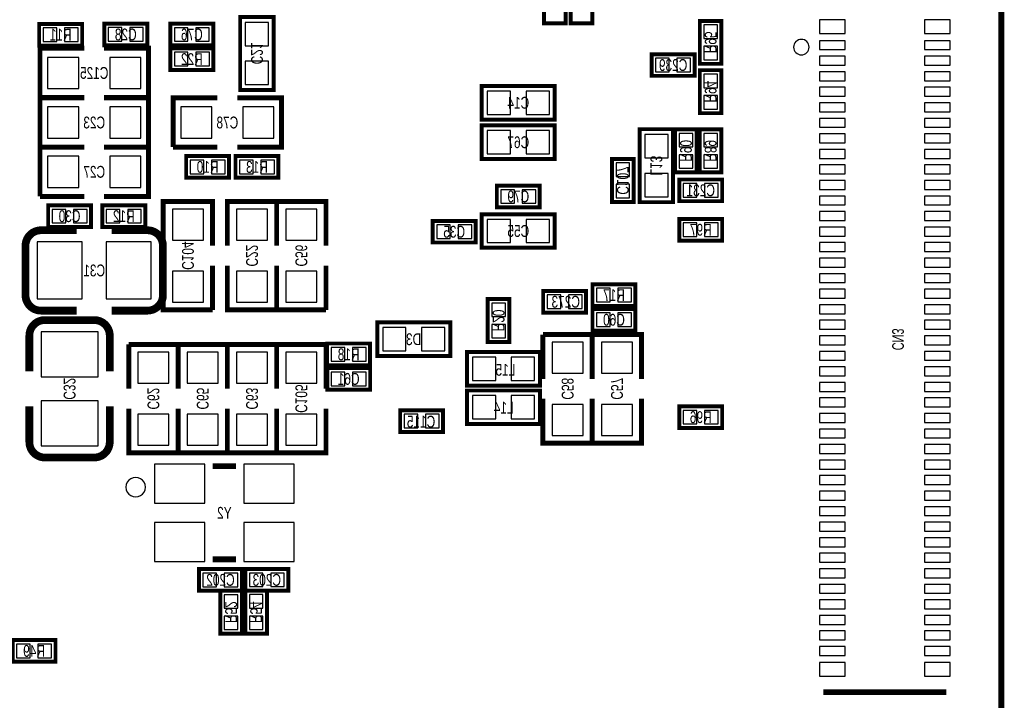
# Model space of a CAD drawing. Extents: x -0.1 to 40.1, y -0.1 to 62.1.
# Tile 5 of 6: x 14.7 to 40.1, y 33.7 to 51.3. Entities that reach past the tile are written whole.
import ezdxf
from ezdxf.enums import TextEntityAlignment as Align

# ---------------------------------------------------------------- set-up
doc = ezdxf.new("R2010")
doc.units = 0
doc.layers.add('DXF', color=150, linetype='CONTINUOUS')

msp = doc.modelspace()

# ---------------------------------------------------------------- linework, layer by layer
at = {"layer": 'DXF'}
for points, const_width in [([(36.999926, 61.999876), (2.999994, 61.999876, 0.414214), (0, 58.999882), (0, 2.999994, 0.414214), (2.999994, 0), (36.999926, 0, 0.414214), (39.99992, 2.999994), (39.99992, 58.999882, 0.414214), (36.999926, 61.999876)], 0.1524), ([(14.866874, 44.163996), (14.866874, 45.433996, -0.414214), (15.266924, 45.834046)], 0.199898), ([(17.087088, 45.834046), (18.007076, 45.834046, -0.4144), (18.406872, 45.433996)], 0.199898), ([(18.406872, 45.433996), (18.407126, 44.163996, -0.414214), (18.007076, 43.763946)], 0.199898), ([(16.186912, 43.763946), (15.266924, 43.763946, -0.414214), (14.866874, 44.163996)], 0.199898), ([(14.96695, 42.201084), (14.96695, 43.121072, -0.414214), (15.367, 43.521122)], 0.199898), ([(15.367, 43.521122), (16.637, 43.521122, -0.414214), (17.03705, 43.121072)], 0.199898), ([(17.03705, 41.300908), (17.03705, 40.38092, -0.4144), (16.637, 39.981124)], 0.199898), ([(16.637, 39.981124), (15.367, 39.98087, -0.414214), (14.96695, 40.38092)], 0.199898)]:
    msp.add_lwpolyline(points, format="xyb", dxfattribs=dict(at, const_width=const_width))
for points, const_width in [([(28.336316, 51.161899), (28.220314, 51.161899), (28.220314, 52.266901), (28.777311, 52.266901), (28.777311, 51.161899), (28.336316, 51.161899)], 0.1), ([(29.022116, 51.161925), (28.906114, 51.161925), (28.906114, 52.266926), (29.463111, 52.266926), (29.463111, 51.161925), (29.022116, 51.161925)], 0.1), ([(21.2598, 49.447196), (21.2598, 51.326796), (20.3962, 51.326796), (20.3962, 49.447196), (21.2598, 49.447196)], 0.1016), ([(32.674484, 51.225501), (32.790486, 51.225501), (32.790486, 50.120499), (32.233489, 50.120499), (32.233489, 51.225501), (32.674484, 51.225501)], 0.1), ([(16.325393, 50.706604), (16.325393, 50.590602), (15.220391, 50.590602), (15.220391, 51.147599), (16.325393, 51.147599), (16.325393, 50.706604)], 0.1), ([(18.002301, 50.713716), (18.002301, 50.597714), (16.897299, 50.597714), (16.897299, 51.154711), (18.002301, 51.154711), (18.002301, 50.713716)], 0.1), ([(18.599099, 51.038684), (18.599099, 51.154686), (19.704101, 51.154686), (19.704101, 50.597689), (18.599099, 50.597689), (18.599099, 51.038684)], 0.1), ([(16.383, 50.5206), (15.24, 50.5206), (15.24, 49.2506)], 0.127), ([(16.891, 49.2506), (18.034, 49.2506), (18.034, 50.5206), (16.891, 50.5206)], 0.127), ([(19.704101, 50.078716), (19.704101, 49.962714), (18.599099, 49.962714), (18.599099, 50.519711), (19.704101, 50.519711), (19.704101, 50.078716)], 0.1), ([(30.994325, 50.251284), (30.994325, 50.367286), (32.099326, 50.367286), (32.099326, 49.810289), (30.994325, 49.810289), (30.994325, 50.251284)], 0.1), ([(32.349516, 48.850499), (32.233514, 48.850499), (32.233514, 49.955501), (32.790511, 49.955501), (32.790511, 48.850499), (32.349516, 48.850499)], 0.1), ([(28.4988, 49.548796), (26.6192, 49.548796), (26.6192, 48.685196), (28.4988, 48.685196), (28.4988, 49.548796)], 0.1016), ([(15.24, 49.2506), (16.383, 49.2506)], 0.127), ([(16.383, 49.243996), (15.24, 49.243996), (15.24, 47.973996)], 0.127), ([(16.891, 47.973996), (18.034, 47.973996), (18.034, 49.243996), (16.891, 49.243996)], 0.127), ([(19.812, 49.243996), (18.669, 49.243996), (18.669, 47.973996)], 0.127), ([(20.32, 47.973996), (21.463, 47.973996), (21.463, 49.243996), (20.32, 49.243996)], 0.127), ([(28.4988, 48.532796), (26.6192, 48.532796), (26.6192, 47.669196), (28.4988, 47.669196), (28.4988, 48.532796)], 0.1016), ([(31.5468, 46.5582), (31.5468, 48.4378), (30.6832, 48.4378), (30.6832, 46.5582), (31.5468, 46.5582)], 0.1016), ([(32.039484, 48.431475), (32.155486, 48.431475), (32.155486, 47.326474), (31.598489, 47.326474), (31.598489, 48.431475), (32.039484, 48.431475)], 0.1), ([(32.674484, 48.431475), (32.790486, 48.431475), (32.790486, 47.326474), (32.233489, 47.326474), (32.233489, 48.431475), (32.674484, 48.431475)], 0.1), ([(15.24, 47.973996), (16.383, 47.973996)], 0.127), ([(16.383, 47.973996), (15.24, 47.973996), (15.24, 46.703996)], 0.127), ([(16.891, 46.703996), (18.034, 46.703996), (18.034, 47.973996), (16.891, 47.973996)], 0.127), ([(18.669, 47.973996), (19.812, 47.973996)], 0.127), ([(20.109993, 47.303004), (20.109993, 47.187002), (19.004991, 47.187002), (19.004991, 47.743999), (20.109993, 47.743999), (20.109993, 47.303004)], 0.1), ([(21.379993, 47.303004), (21.379993, 47.187002), (20.274991, 47.187002), (20.274991, 47.743999), (21.379993, 47.743999), (21.379993, 47.303004)], 0.1), ([(30.413884, 47.669475), (30.529886, 47.669475), (30.529886, 46.564474), (29.972889, 46.564474), (29.972889, 47.669475), (30.413884, 47.669475)], 0.1), ([(32.810475, 46.700516), (32.810475, 46.584514), (31.705474, 46.584514), (31.705474, 47.141511), (32.810475, 47.141511), (32.810475, 46.700516)], 0.1), ([(27.007007, 46.866988), (27.007007, 46.98299), (28.112009, 46.98299), (28.112009, 46.425993), (27.007007, 46.425993), (27.007007, 46.866988)], 0.1), ([(15.24, 46.703996), (16.383, 46.703996)], 0.127), ([(15.450007, 46.358988), (15.450007, 46.47499), (16.555009, 46.47499), (16.555009, 45.917993), (15.450007, 45.917993), (15.450007, 46.358988)], 0.1), ([(16.847007, 46.358988), (16.847007, 46.47499), (17.952009, 46.47499), (17.952009, 45.917993), (16.847007, 45.917993), (16.847007, 46.358988)], 0.1), ([(19.685, 45.433996), (19.685, 46.576996), (18.415, 46.576996), (18.415, 45.433996)], 0.127), ([(21.336, 45.433996), (21.336, 46.576996), (20.066, 46.576996), (20.066, 45.433996)], 0.127), ([(22.606, 45.433996), (22.606, 46.576996), (21.336, 46.576996), (21.336, 45.433996)], 0.127), ([(28.4988, 46.246796), (26.6192, 46.246796), (26.6192, 45.383196), (28.4988, 45.383196), (28.4988, 46.246796)], 0.1016), ([(31.705499, 46.009484), (31.705499, 46.125486), (32.810501, 46.125486), (32.810501, 45.568489), (31.705499, 45.568489), (31.705499, 46.009484)], 0.1), ([(15.266924, 45.834046), (16.186912, 45.834046)], 0.199898), ([(26.460501, 45.633716), (26.460501, 45.517714), (25.355499, 45.517714), (25.355499, 46.074711), (26.460501, 46.074711), (26.460501, 45.633716)], 0.1), ([(18.415, 44.925996), (18.415, 43.782996), (19.685, 43.782996)], 0.127), ([(19.685, 43.782996), (19.685, 44.925996)], 0.127), ([(20.066, 44.925996), (20.066, 43.782996), (21.336, 43.782996)], 0.127), ([(21.336, 44.925996), (21.336, 43.782996), (22.606, 43.782996)], 0.127), ([(21.336, 43.782996), (21.336, 44.925996)], 0.127), ([(22.606, 43.782996), (22.606, 44.925996)], 0.127), ([(29.470807, 44.326988), (29.470807, 44.44299), (30.575809, 44.44299), (30.575809, 43.885993), (29.470807, 43.885993), (29.470807, 44.326988)], 0.1), ([(28.200325, 44.155284), (28.200325, 44.271286), (29.305326, 44.271286), (29.305326, 43.714289), (28.200325, 43.714289), (28.200325, 44.155284)], 0.1), ([(26.888516, 42.957699), (26.772514, 42.957699), (26.772514, 44.062701), (27.329511, 44.062701), (27.329511, 42.957699), (26.888516, 42.957699)], 0.1), ([(18.007076, 43.763946), (17.087088, 43.763946)], 0.199898), ([(29.470807, 43.691988), (29.470807, 43.80799), (30.575809, 43.80799), (30.575809, 43.250993), (29.470807, 43.250993), (29.470807, 43.691988)], 0.1), ([(25.8064, 43.4594), (23.9268, 43.4594), (23.9268, 42.5958), (25.8064, 42.5958), (25.8064, 43.4594)], 0.1016), ([(17.03705, 43.121072), (17.03705, 42.201084)], 0.199898), ([(29.464, 42.004996), (29.464, 43.147996), (28.194, 43.147996)], 0.127), ([(28.194, 43.147996), (28.194, 42.004996)], 0.127), ([(30.734, 42.004996), (30.734, 43.147996), (29.464, 43.147996)], 0.127), ([(29.464, 43.147996), (29.464, 42.004996)], 0.127), ([(18.796, 41.750996), (18.796, 42.893996), (17.526, 42.893996)], 0.127), ([(17.526, 42.893996), (17.526, 41.750996)], 0.127), ([(20.066, 41.750996), (20.066, 42.893996), (18.796, 42.893996)], 0.127), ([(18.796, 42.893996), (18.796, 41.750996)], 0.127), ([(21.336, 41.750996), (21.336, 42.893996), (20.066, 42.893996)], 0.127), ([(20.066, 42.893996), (20.066, 41.750996)], 0.127), ([(22.606, 41.750996), (22.606, 42.893996), (21.336, 42.893996)], 0.127), ([(21.336, 42.893996), (21.336, 41.750996)], 0.127), ([(23.742193, 42.477004), (23.742193, 42.361002), (22.637191, 42.361002), (22.637191, 42.917999), (23.742193, 42.917999), (23.742193, 42.477004)], 0.1), ([(26.2382, 41.8338), (28.1178, 41.8338), (28.1178, 42.6974), (26.2382, 42.6974), (26.2382, 41.8338)], 0.1016), ([(22.638207, 42.167988), (22.638207, 42.28399), (23.743209, 42.28399), (23.743209, 41.726993), (22.638207, 41.726993), (22.638207, 42.167988)], 0.1), ([(26.2382, 40.8432), (28.1178, 40.8432), (28.1178, 41.7068), (26.2382, 41.7068), (26.2382, 40.8432)], 0.1016), ([(14.96695, 40.38092), (14.96695, 41.300908)], 0.199898), ([(28.194, 41.496996), (28.194, 40.353996), (29.464, 40.353996), (29.464, 41.496996)], 0.127), ([(29.464, 41.496996), (29.464, 40.353996), (30.734, 40.353996), (30.734, 41.496996)], 0.127), ([(31.705499, 41.183484), (31.705499, 41.299486), (32.810501, 41.299486), (32.810501, 40.742489), (31.705499, 40.742489), (31.705499, 41.183484)], 0.1), ([(17.526, 41.242996), (17.526, 40.099996), (18.796, 40.099996), (18.796, 41.242996)], 0.127), ([(18.796, 41.242996), (18.796, 40.099996), (20.066, 40.099996), (20.066, 41.242996)], 0.127), ([(20.066, 41.242996), (20.066, 40.099996), (21.336, 40.099996), (21.336, 41.242996)], 0.127), ([(21.336, 41.242996), (21.336, 40.099996), (22.606, 40.099996), (22.606, 41.242996)], 0.127), ([(24.517325, 41.081884), (24.517325, 41.197886), (25.622326, 41.197886), (25.622326, 40.640889), (24.517325, 40.640889), (24.517325, 41.081884)], 0.1), ([(19.689801, 39.757198), (20.289799, 39.757198)], 0.150012), ([(19.689801, 37.357202), (20.289799, 37.357202)], 0.150012), ([(19.335699, 36.992484), (19.335699, 37.108486), (20.440701, 37.108486), (20.440701, 36.551489), (19.335699, 36.551489), (19.335699, 36.992484)], 0.1), ([(21.634501, 36.667516), (21.634501, 36.551514), (20.529499, 36.551514), (20.529499, 37.108511), (21.634501, 37.108511), (21.634501, 36.667516)], 0.1), ([(19.999706, 35.446487), (19.883704, 35.446487), (19.883704, 36.551489), (20.440701, 36.551489), (20.440701, 35.446487), (19.999706, 35.446487)], 0.1), ([(20.970494, 36.551514), (21.086496, 36.551514), (21.086496, 35.446513), (20.529499, 35.446513), (20.529499, 36.551514), (20.970494, 36.551514)], 0.1), ([(14.535125, 35.163684), (14.535125, 35.279686), (15.640126, 35.279686), (15.640126, 34.722689), (14.535125, 34.722689), (14.535125, 35.163684)], 0.1), ([(38.584937, 33.939937), (35.414915, 33.939937)], 0.150012)]:
    msp.add_lwpolyline(points, dxfattribs=dict(at, const_width=const_width))
for points in [[(35.974934, 51.249936), (35.314941, 51.249936), (35.314941, 50.899924), (35.974934, 50.899924)], [(38.684911, 51.249936), (38.024918, 51.249936), (38.024918, 50.899924), (38.684911, 50.899924)], [(15.323287, 51.044602), (15.323287, 50.69459), (15.673299, 50.69459), (15.673299, 51.044602)], [(15.873501, 51.044602), (15.873501, 50.69459), (16.223513, 50.69459), (16.223513, 51.044602)], [(17.000195, 51.051714), (17.000195, 50.701702), (17.350207, 50.701702), (17.350207, 51.051714)], [(17.550409, 51.051714), (17.550409, 50.701702), (17.900421, 50.701702), (17.900421, 51.051714)], [(19.050991, 50.700686), (19.050991, 51.050698), (18.700979, 51.050698), (18.700979, 50.700686)], [(19.601205, 50.700686), (19.601205, 51.050698), (19.251193, 51.050698), (19.251193, 50.700686)], [(20.528305, 50.587173), (21.127695, 50.587173), (21.127695, 51.186563), (20.528305, 51.186563)], [(32.336486, 50.773609), (32.686498, 50.773609), (32.686498, 51.123621), (32.336486, 51.123621)], [(32.336486, 50.223395), (32.686498, 50.223395), (32.686498, 50.573407), (32.336486, 50.573407)], [(35.974934, 50.714948), (35.314941, 50.714948), (35.314941, 50.484951), (35.974934, 50.484951)], [(38.684911, 50.714948), (38.024918, 50.714948), (38.024918, 50.484951), (38.684911, 50.484951)], [(15.43685, 50.28565), (15.43685, 49.48555), (16.23695, 49.48555), (16.23695, 50.28565)], [(17.03705, 50.28565), (17.03705, 49.48555), (17.83715, 49.48555), (17.83715, 50.28565)], [(18.701995, 50.416714), (18.701995, 50.066702), (19.052007, 50.066702), (19.052007, 50.416714)], [(19.252209, 50.416714), (19.252209, 50.066702), (19.602221, 50.066702), (19.602221, 50.416714)], [(31.446216, 49.913286), (31.446216, 50.263298), (31.096204, 50.263298), (31.096204, 49.913286)], [(31.996431, 49.913286), (31.996431, 50.263298), (31.646419, 50.263298), (31.646419, 49.913286)], [(35.974934, 50.314949), (35.314941, 50.314949), (35.314941, 50.084952), (35.974934, 50.084952)], [(38.684911, 50.314949), (38.024918, 50.314949), (38.024918, 50.084952), (38.684911, 50.084952)], [(20.528305, 49.587429), (21.127695, 49.587429), (21.127695, 50.186819), (20.528305, 50.186819)], [(32.687514, 49.852605), (32.337502, 49.852605), (32.337502, 49.502593), (32.687514, 49.502593)], [(35.974934, 49.91495), (35.314941, 49.91495), (35.314941, 49.684953), (35.974934, 49.684953)], [(38.684911, 49.91495), (38.024918, 49.91495), (38.024918, 49.684953), (38.684911, 49.684953)], [(35.974934, 49.51495), (35.314941, 49.51495), (35.314941, 49.284954), (35.974934, 49.284954)], [(38.684911, 49.51495), (38.024918, 49.51495), (38.024918, 49.284954), (38.684911, 49.284954)], [(27.358823, 48.817301), (27.358823, 49.416691), (26.759433, 49.416691), (26.759433, 48.817301)], [(28.358567, 48.817301), (28.358567, 49.416691), (27.759177, 49.416691), (27.759177, 48.817301)], [(32.687514, 49.302391), (32.337502, 49.302391), (32.337502, 48.952379), (32.687514, 48.952379)], [(15.43685, 49.009046), (15.43685, 48.208946), (16.23695, 48.208946), (16.23695, 49.009046)], [(17.03705, 49.009046), (17.03705, 48.208946), (17.83715, 48.208946), (17.83715, 49.009046)], [(18.86585, 49.009046), (18.86585, 48.208946), (19.66595, 48.208946), (19.66595, 49.009046)], [(20.46605, 49.009046), (20.46605, 48.208946), (21.26615, 48.208946), (21.26615, 49.009046)], [(35.974934, 49.114926), (35.314941, 49.114926), (35.314941, 48.884929), (35.974934, 48.884929)], [(38.684911, 49.114926), (38.024918, 49.114926), (38.024918, 48.884929), (38.684911, 48.884929)], [(35.974934, 48.714927), (35.314941, 48.714927), (35.314941, 48.48493), (35.974934, 48.48493)], [(38.684911, 48.714927), (38.024918, 48.714927), (38.024918, 48.48493), (38.684911, 48.48493)], [(27.358823, 47.801301), (27.358823, 48.400691), (26.759433, 48.400691), (26.759433, 47.801301)], [(28.358567, 47.801301), (28.358567, 48.400691), (27.759177, 48.400691), (27.759177, 47.801301)], [(30.815305, 47.698177), (31.414695, 47.698177), (31.414695, 48.297567), (30.815305, 48.297567)], [(31.701486, 47.979584), (32.051498, 47.979584), (32.051498, 48.329596), (31.701486, 48.329596)], [(32.336486, 47.979584), (32.686498, 47.979584), (32.686498, 48.329596), (32.336486, 48.329596)], [(35.974934, 48.314927), (35.314941, 48.314927), (35.314941, 48.08493), (35.974934, 48.08493)], [(38.684911, 48.314927), (38.024918, 48.314927), (38.024918, 48.08493), (38.684911, 48.08493)], [(15.43685, 47.739046), (15.43685, 46.938946), (16.23695, 46.938946), (16.23695, 47.739046)], [(17.03705, 47.739046), (17.03705, 46.938946), (17.83715, 46.938946), (17.83715, 47.739046)], [(31.701486, 47.429369), (32.051498, 47.429369), (32.051498, 47.779381), (31.701486, 47.779381)], [(32.336486, 47.429369), (32.686498, 47.429369), (32.686498, 47.779381), (32.336486, 47.779381)], [(35.974934, 47.914928), (35.314941, 47.914928), (35.314941, 47.684931), (35.974934, 47.684931)], [(38.684911, 47.914928), (38.024918, 47.914928), (38.024918, 47.684931), (38.684911, 47.684931)], [(19.107887, 47.641002), (19.107887, 47.29099), (19.457899, 47.29099), (19.457899, 47.641002)], [(19.658101, 47.641002), (19.658101, 47.29099), (20.008113, 47.29099), (20.008113, 47.641002)], [(20.377887, 47.641002), (20.377887, 47.29099), (20.727899, 47.29099), (20.727899, 47.641002)], [(20.928101, 47.641002), (20.928101, 47.29099), (21.278113, 47.29099), (21.278113, 47.641002)], [(30.075886, 47.217584), (30.425898, 47.217584), (30.425898, 47.567596), (30.075886, 47.567596)], [(35.974934, 47.514929), (35.314941, 47.514929), (35.314941, 47.284932), (35.974934, 47.284932)], [(38.684911, 47.514929), (38.024918, 47.514929), (38.024918, 47.284932), (38.684911, 47.284932)], [(30.815305, 46.698433), (31.414695, 46.698433), (31.414695, 47.297823), (30.815305, 47.297823)], [(30.075886, 46.667369), (30.425898, 46.667369), (30.425898, 47.017381), (30.075886, 47.017381)], [(31.808369, 47.038514), (31.808369, 46.688502), (32.158381, 46.688502), (32.158381, 47.038514)], [(32.358584, 47.038514), (32.358584, 46.688502), (32.708596, 46.688502), (32.708596, 47.038514)], [(35.974934, 47.11493), (35.314941, 47.11493), (35.314941, 46.884933), (35.974934, 46.884933)], [(38.684911, 47.11493), (38.024918, 47.11493), (38.024918, 46.884933), (38.684911, 46.884933)], [(27.458899, 46.52899), (27.458899, 46.879002), (27.108887, 46.879002), (27.108887, 46.52899)], [(28.009113, 46.52899), (28.009113, 46.879002), (27.659101, 46.879002), (27.659101, 46.52899)], [(35.974934, 46.714931), (35.314941, 46.714931), (35.314941, 46.484934), (35.974934, 46.484934)], [(38.684911, 46.714931), (38.024918, 46.714931), (38.024918, 46.484934), (38.684911, 46.484934)], [(15.901899, 46.02099), (15.901899, 46.371002), (15.551887, 46.371002), (15.551887, 46.02099)], [(16.452113, 46.02099), (16.452113, 46.371002), (16.102101, 46.371002), (16.102101, 46.02099)], [(17.298899, 46.02099), (17.298899, 46.371002), (16.948887, 46.371002), (16.948887, 46.02099)], [(17.849113, 46.02099), (17.849113, 46.371002), (17.499101, 46.371002), (17.499101, 46.02099)], [(18.64995, 45.580046), (19.45005, 45.580046), (19.45005, 46.380146), (18.64995, 46.380146)], [(20.30095, 45.580046), (21.10105, 45.580046), (21.10105, 46.380146), (20.30095, 46.380146)], [(21.57095, 45.580046), (22.37105, 45.580046), (22.37105, 46.380146), (21.57095, 46.380146)], [(35.974934, 46.314931), (35.314941, 46.314931), (35.314941, 46.084935), (35.974934, 46.084935)], [(38.684911, 46.314931), (38.024918, 46.314931), (38.024918, 46.084935), (38.684911, 46.084935)], [(25.458395, 45.971714), (25.458395, 45.621702), (25.808407, 45.621702), (25.808407, 45.971714)], [(26.008609, 45.971714), (26.008609, 45.621702), (26.358621, 45.621702), (26.358621, 45.971714)], [(27.358823, 45.515301), (27.358823, 46.114691), (26.759433, 46.114691), (26.759433, 45.515301)], [(28.358567, 45.515301), (28.358567, 46.114691), (27.759177, 46.114691), (27.759177, 45.515301)], [(32.157391, 45.671486), (32.157391, 46.021498), (31.807379, 46.021498), (31.807379, 45.671486)], [(32.707605, 45.671486), (32.707605, 46.021498), (32.357593, 46.021498), (32.357593, 45.671486)], [(35.974934, 45.914932), (35.314941, 45.914932), (35.314941, 45.684935), (35.974934, 45.684935)], [(38.684911, 45.914932), (38.024918, 45.914932), (38.024918, 45.684935), (38.684911, 45.684935)], [(15.166975, 45.533945), (15.166975, 44.064047), (16.326993, 44.064047), (16.326993, 45.533945)], [(16.947007, 45.533945), (16.947007, 44.064047), (18.107025, 44.064047), (18.107025, 45.533945)], [(35.974934, 45.514933), (35.314941, 45.514933), (35.314941, 45.284936), (35.974934, 45.284936)], [(38.684911, 45.514933), (38.024918, 45.514933), (38.024918, 45.284936), (38.684911, 45.284936)], [(35.974934, 45.114934), (35.314941, 45.114934), (35.314941, 44.884937), (35.974934, 44.884937)], [(38.684911, 45.114934), (38.024918, 45.114934), (38.024918, 44.884937), (38.684911, 44.884937)], [(18.64995, 43.979846), (19.45005, 43.979846), (19.45005, 44.779946), (18.64995, 44.779946)], [(20.30095, 43.979846), (21.10105, 43.979846), (21.10105, 44.779946), (20.30095, 44.779946)], [(21.57095, 43.979846), (22.37105, 43.979846), (22.37105, 44.779946), (21.57095, 44.779946)], [(35.974934, 44.714935), (35.314941, 44.714935), (35.314941, 44.484938), (35.974934, 44.484938)], [(38.684911, 44.714935), (38.024918, 44.714935), (38.024918, 44.484938), (38.684911, 44.484938)], [(28.652216, 43.817286), (28.652216, 44.167298), (28.302204, 44.167298), (28.302204, 43.817286)], [(29.202431, 43.817286), (29.202431, 44.167298), (28.852419, 44.167298), (28.852419, 43.817286)], [(29.922699, 43.98899), (29.922699, 44.339002), (29.572687, 44.339002), (29.572687, 43.98899)], [(30.472913, 43.98899), (30.472913, 44.339002), (30.122901, 44.339002), (30.122901, 43.98899)], [(35.974934, 44.314935), (35.314941, 44.314935), (35.314941, 44.084938), (35.974934, 44.084938)], [(38.684911, 44.314935), (38.024918, 44.314935), (38.024918, 44.084938), (38.684911, 44.084938)], [(27.226514, 43.959805), (26.876502, 43.959805), (26.876502, 43.609793), (27.226514, 43.609793)], [(35.974934, 43.914936), (35.314941, 43.914936), (35.314941, 43.684939), (35.974934, 43.684939)], [(38.684911, 43.914936), (38.024918, 43.914936), (38.024918, 43.684939), (38.684911, 43.684939)], [(29.922699, 43.35399), (29.922699, 43.704002), (29.572687, 43.704002), (29.572687, 43.35399)], [(30.472913, 43.35399), (30.472913, 43.704002), (30.122901, 43.704002), (30.122901, 43.35399)], [(27.226514, 43.409591), (26.876502, 43.409591), (26.876502, 43.059579), (27.226514, 43.059579)], [(35.974934, 43.514937), (35.314941, 43.514937), (35.314941, 43.28494), (35.974934, 43.28494)], [(38.684911, 43.514937), (38.024918, 43.514937), (38.024918, 43.28494), (38.684911, 43.28494)], [(16.736949, 43.221021), (15.267051, 43.221021), (15.267051, 42.061003), (16.736949, 42.061003)], [(24.666423, 42.727905), (24.666423, 43.327295), (24.067033, 43.327295), (24.067033, 42.727905)], [(25.666167, 42.727905), (25.666167, 43.327295), (25.066777, 43.327295), (25.066777, 42.727905)], [(35.974934, 43.114938), (35.314941, 43.114938), (35.314941, 42.884941), (35.974934, 42.884941)], [(38.684911, 43.114938), (38.024918, 43.114938), (38.024918, 42.884941), (38.684911, 42.884941)], [(29.22905, 42.951146), (28.42895, 42.951146), (28.42895, 42.151046), (29.22905, 42.151046)], [(30.49905, 42.951146), (29.69895, 42.951146), (29.69895, 42.151046), (30.49905, 42.151046)], [(18.56105, 42.697146), (17.76095, 42.697146), (17.76095, 41.897046), (18.56105, 41.897046)], [(19.83105, 42.697146), (19.03095, 42.697146), (19.03095, 41.897046), (19.83105, 41.897046)], [(21.10105, 42.697146), (20.30095, 42.697146), (20.30095, 41.897046), (21.10105, 41.897046)], [(22.37105, 42.697146), (21.57095, 42.697146), (21.57095, 41.897046), (22.37105, 41.897046)], [(22.740087, 42.815002), (22.740087, 42.46499), (23.090099, 42.46499), (23.090099, 42.815002)], [(23.290301, 42.815002), (23.290301, 42.46499), (23.640313, 42.46499), (23.640313, 42.815002)], [(35.974934, 42.714939), (35.314941, 42.714939), (35.314941, 42.484942), (35.974934, 42.484942)], [(38.684911, 42.714939), (38.024918, 42.714939), (38.024918, 42.484942), (38.684911, 42.484942)], [(26.378433, 42.565295), (26.378433, 41.965905), (26.977823, 41.965905), (26.977823, 42.565295)], [(27.378177, 42.565295), (27.378177, 41.965905), (27.977567, 41.965905), (27.977567, 42.565295)], [(23.090099, 41.82999), (23.090099, 42.180002), (22.740087, 42.180002), (22.740087, 41.82999)], [(23.640313, 41.82999), (23.640313, 42.180002), (23.290301, 42.180002), (23.290301, 41.82999)], [(35.974934, 42.31494), (35.314941, 42.31494), (35.314941, 42.084942), (35.974934, 42.084942)], [(38.684911, 42.31494), (38.024918, 42.31494), (38.024918, 42.084942), (38.684911, 42.084942)], [(35.974934, 41.91494), (35.314941, 41.91494), (35.314941, 41.684943), (35.974934, 41.684943)], [(38.684911, 41.91494), (38.024918, 41.91494), (38.024918, 41.684943), (38.684911, 41.684943)], [(16.736949, 41.440989), (15.267051, 41.440989), (15.267051, 40.280971), (16.736949, 40.280971)], [(26.378433, 41.574695), (26.378433, 40.975305), (26.977823, 40.975305), (26.977823, 41.574695)], [(27.378177, 41.574695), (27.378177, 40.975305), (27.977567, 40.975305), (27.977567, 41.574695)], [(29.22905, 41.350946), (28.42895, 41.350946), (28.42895, 40.550846), (29.22905, 40.550846)], [(30.49905, 41.350946), (29.69895, 41.350946), (29.69895, 40.550846), (30.49905, 40.550846)], [(35.974934, 41.514941), (35.314941, 41.514941), (35.314941, 41.284944), (35.974934, 41.284944)], [(38.684911, 41.514941), (38.024918, 41.514941), (38.024918, 41.284944), (38.684911, 41.284944)], [(18.56105, 41.096946), (17.76095, 41.096946), (17.76095, 40.296846), (18.56105, 40.296846)], [(19.83105, 41.096946), (19.03095, 41.096946), (19.03095, 40.296846), (19.83105, 40.296846)], [(21.10105, 41.096946), (20.30095, 41.096946), (20.30095, 40.296846), (21.10105, 40.296846)], [(22.37105, 41.096946), (21.57095, 41.096946), (21.57095, 40.296846), (22.37105, 40.296846)], [(24.969216, 40.743886), (24.969216, 41.093898), (24.619204, 41.093898), (24.619204, 40.743886)], [(25.519431, 40.743886), (25.519431, 41.093898), (25.169419, 41.093898), (25.169419, 40.743886)], [(32.157391, 40.845486), (32.157391, 41.195498), (31.807379, 41.195498), (31.807379, 40.845486)], [(32.707605, 40.845486), (32.707605, 41.195498), (32.357593, 41.195498), (32.357593, 40.845486)], [(35.974934, 41.114942), (35.314941, 41.114942), (35.314941, 40.884945), (35.974934, 40.884945)], [(38.684911, 41.114942), (38.024918, 41.114942), (38.024918, 40.884945), (38.684911, 40.884945)], [(35.974934, 40.714943), (35.314941, 40.714943), (35.314941, 40.484946), (35.974934, 40.484946)], [(38.684911, 40.714943), (38.024918, 40.714943), (38.024918, 40.484946), (38.684911, 40.484946)], [(35.974934, 40.314943), (35.314941, 40.314943), (35.314941, 40.084947), (35.974934, 40.084947)], [(38.684911, 40.314943), (38.024918, 40.314943), (38.024918, 40.084947), (38.684911, 40.084947)], [(35.974934, 39.914944), (35.314941, 39.914944), (35.314941, 39.684947), (35.974934, 39.684947)], [(38.684911, 39.914944), (38.024918, 39.914944), (38.024918, 39.684947), (38.684911, 39.684947)], [(18.189791, 39.80721), (18.189791, 38.807212), (19.489788, 38.807212), (19.489788, 39.80721)], [(20.489812, 39.80721), (20.489812, 38.807212), (21.789809, 38.807212), (21.789809, 39.80721)], [(35.974934, 39.514945), (35.314941, 39.514945), (35.314941, 39.284948), (35.974934, 39.284948)], [(38.684911, 39.514945), (38.024918, 39.514945), (38.024918, 39.284948), (38.684911, 39.284948)], [(35.974934, 39.114946), (35.314941, 39.114946), (35.314941, 38.884949), (35.974934, 38.884949)], [(38.684911, 39.114946), (38.024918, 39.114946), (38.024918, 38.884949), (38.684911, 38.884949)], [(35.974934, 38.714947), (35.314941, 38.714947), (35.314941, 38.48495), (35.974934, 38.48495)], [(38.684911, 38.714947), (38.024918, 38.714947), (38.024918, 38.48495), (38.684911, 38.48495)], [(18.189791, 38.307188), (18.189791, 37.30719), (19.489788, 37.30719), (19.489788, 38.307188)], [(20.489812, 38.307188), (20.489812, 37.30719), (21.789809, 37.30719), (21.789809, 38.307188)], [(35.974934, 38.314948), (35.314941, 38.314948), (35.314941, 38.08495), (35.974934, 38.08495)], [(38.684911, 38.314948), (38.024918, 38.314948), (38.024918, 38.08495), (38.684911, 38.08495)], [(35.974934, 37.914948), (35.314941, 37.914948), (35.314941, 37.684951), (35.974934, 37.684951)], [(38.684911, 37.914948), (38.024918, 37.914948), (38.024918, 37.684951), (38.684911, 37.684951)], [(35.974934, 37.514949), (35.314941, 37.514949), (35.314941, 37.284952), (35.974934, 37.284952)], [(38.684911, 37.514949), (38.024918, 37.514949), (38.024918, 37.284952), (38.684911, 37.284952)], [(35.974934, 37.11495), (35.314941, 37.11495), (35.314941, 36.884953), (35.974934, 36.884953)], [(38.684911, 37.11495), (38.024918, 37.11495), (38.024918, 36.884953), (38.684911, 36.884953)], [(19.787591, 36.654486), (19.787591, 37.004498), (19.437579, 37.004498), (19.437579, 36.654486)], [(20.337805, 36.654486), (20.337805, 37.004498), (19.987793, 37.004498), (19.987793, 36.654486)], [(20.632395, 37.005514), (20.632395, 36.655502), (20.982407, 36.655502), (20.982407, 37.005514)], [(21.182609, 37.005514), (21.182609, 36.655502), (21.532621, 36.655502), (21.532621, 37.005514)], [(35.974934, 36.714951), (35.314941, 36.714951), (35.314941, 36.484954), (35.974934, 36.484954)], [(38.684911, 36.714951), (38.024918, 36.714951), (38.024918, 36.484954), (38.684911, 36.484954)], [(20.337704, 36.448594), (19.987692, 36.448594), (19.987692, 36.098582), (20.337704, 36.098582)], [(20.632496, 36.099623), (20.982508, 36.099623), (20.982508, 36.449635), (20.632496, 36.449635)], [(35.974934, 36.314926), (35.314941, 36.314926), (35.314941, 36.084929), (35.974934, 36.084929)], [(38.684911, 36.314926), (38.024918, 36.314926), (38.024918, 36.084929), (38.684911, 36.084929)], [(20.337704, 35.898379), (19.987692, 35.898379), (19.987692, 35.548367), (20.337704, 35.548367)], [(20.632496, 35.549408), (20.982508, 35.549408), (20.982508, 35.89942), (20.632496, 35.89942)], [(35.974934, 35.914927), (35.314941, 35.914927), (35.314941, 35.68493), (35.974934, 35.68493)], [(38.684911, 35.914927), (38.024918, 35.914927), (38.024918, 35.68493), (38.684911, 35.68493)], [(35.974934, 35.514928), (35.314941, 35.514928), (35.314941, 35.284931), (35.974934, 35.284931)], [(38.684911, 35.514928), (38.024918, 35.514928), (38.024918, 35.284931), (38.684911, 35.284931)], [(14.987016, 34.825686), (14.987016, 35.175698), (14.637004, 35.175698), (14.637004, 34.825686)], [(15.537231, 34.825686), (15.537231, 35.175698), (15.187219, 35.175698), (15.187219, 34.825686)], [(35.974934, 35.114928), (35.314941, 35.114928), (35.314941, 34.884931), (35.974934, 34.884931)], [(38.684911, 35.114928), (38.024918, 35.114928), (38.024918, 34.884931), (38.684911, 34.884931)], [(35.314941, 34.349944), (35.974934, 34.349944), (35.974934, 34.699956), (35.314941, 34.699956)], [(38.024918, 34.349944), (38.684911, 34.349944), (38.684911, 34.699956), (38.024918, 34.699956)]]:
    msp.add_lwpolyline(points, close=True, dxfattribs=at)
for points in [[(35.049917, 50.549937, 1), (34.649935, 50.549943, 1)], [(17.953787, 39.2176, 1), (17.453808, 39.217607, 1)]]:
    msp.add_lwpolyline(points, format="xyb", close=True, dxfattribs=at)

# ---------------------------------------------------------------- texts
at = {"layer": 'DXF', "text_generation_flag": 2, "width": 0.75}
for s, p in [('R11', (15.772892, 50.716688)), ('C28', (17.4498, 50.7238)), ('C76', (19.1516, 50.7238)), ('R22', (19.1516, 50.0888)), ('C239', (31.5468, 49.9364)), ('C125', (16.637, 49.7332)), ('C14', (27.559, 48.964596)), ('C23', (16.637, 48.456596)), ('C78', (20.066, 48.456596)), ('C67', (27.559, 47.948596)), ('C27', (16.637, 47.186596)), ('R10', (19.557492, 47.313088)), ('R13', (20.827492, 47.313088)), ('C231', (32.258, 46.7106)), ('C79', (27.559508, 46.552104)), ('C30', (16.002508, 46.044104)), ('R12', (17.399508, 46.044104)), ('C35', (25.908, 45.6438)), ('C55', (27.559, 45.662596)), ('R97', (32.258, 45.6946)), ('C31', (16.637, 44.646596)), ('R17', (30.023308, 44.012104)), ('C60', (30.023308, 43.377104)), ('R18', (23.189692, 42.487088)), ('C61', (23.190708, 41.853104)), ('L14', (27.18308, 41.11244)), ('R96', (32.258, 40.8686)), ('C115', (25.05456, 40.75176)), ('Y2', (19.9898, 38.4048)), ('C202', (19.8882, 36.6776)), ('C203', (21.082, 36.6776)), ('R49', (15.0876, 34.8488))]:
    msp.add_text(s, height=0.3048, dxfattribs=at).set_placement(p, align=Align.CENTER)
for s, p in [('R95', (32.3596, 50.673356)), ('C21', (20.6756, 50.387352)), ('R94', (32.3596, 49.403356)), ('R90', (31.7246, 47.879356)), ('R89', (32.3596, 47.879356)), ('L13', (30.9626, 47.498356)), ('C107', (30.099, 47.117356)), ('C104', (18.8976, 45.180352)), ('C22', (20.5486, 45.180352)), ('C56', (21.8186, 45.180352)), ('R20', (26.8986, 43.5102)), ('C32', (15.8496, 41.751352)), ('C58', (28.6766, 41.751352)), ('C57', (29.9466, 41.751352)), ('C62', (18.0086, 41.497352)), ('C65', (19.2786, 41.497352)), ('C63', (20.5486, 41.497352)), ('C105', (21.8186, 41.497352)), ('R52', (20.00979, 35.999318)), ('R54', (20.65561, 35.999369))]:
    msp.add_text(s, height=0.3048, rotation=270, dxfattribs=at).set_placement(p, align=Align.CENTER)
for s, p in [('C273', (29.1465, 43.8404)), ('D3', (25.0571, 42.8752)), ('L15', (27.4828, 42.0878))]:
    msp.add_text(s, height=0.3048, dxfattribs=at).set_placement(p)
at = {"layer": 'DXF', "text_generation_flag": 2, "width": 0.699348}
msp.add_text('CN3', height=0.299999, rotation=270, dxfattribs=at).set_placement((37.187988, 42.743247))

doc.saveas('drawing.dxf')
